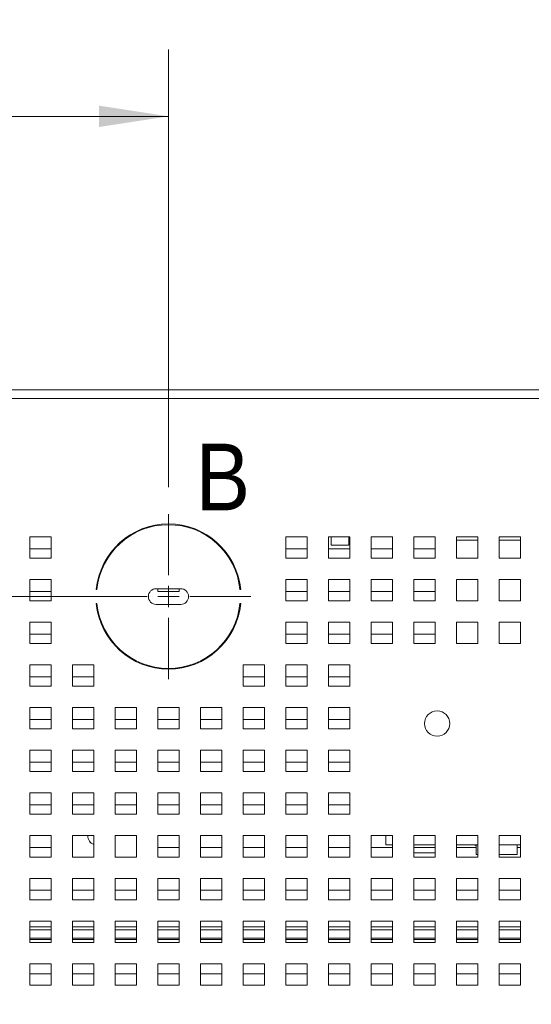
# Paper-space layout '2' of a CAD drawing. Header units: inches. Extents: x 1 to 109, y 1 to 85.
# Tile 10 of 66: x 45.64 to 50.43, y 22.92 to 32.15. Entities that reach past the tile are written whole.
import ezdxf

# ---------------------------------------------------------------- set-up
doc = ezdxf.new("R2010")
doc.units = ezdxf.units.IN
doc.header["$MEASUREMENT"] = 0
doc.linetypes.add('HIDDEN', pattern=[0.075, 0.05, -0.025])
doc.styles.add('SLDTEXTSTYLE0', font='GOTHIC.TTF', dxfattribs={"width": 0.913})
doc.dimstyles.new('SLDDIMSTYLE0', dxfattribs={"dimtxt": 0.625, "dimasz": 0.65, "dimexe": 0, "dimexo": 0.0625, "dimgap": 0.15625, "dimtad": 0, "dimtih": 1, "dimtoh": 1, "dimrnd": 1e-09, "dimzin": 12, "dimdsep": 46, "dimtxsty": 'SLDTEXTSTYLE0', "dimsah": 1, "dimcen": 0.09, "dimadec": 0, "dimazin": 3, "dimtfac": 1, "dimtofl": 0, "dimtmove": 0, "dimatfit": 3, "dimfxl": 1, "dimfrac": 2, "dimtolj": 1, "dimtzin": 12, "dimarcsym": 0})
doc.dimstyles.new('SLDDIMSTYLE5', dxfattribs={"dimtxt": 0.625, "dimasz": 0.65, "dimexe": 0, "dimexo": 0.0625, "dimgap": 0.15625, "dimtad": 0, "dimtih": 1, "dimtoh": 1, "dimrnd": 1e-09, "dimzin": 12, "dimdsep": 46, "dimtxsty": 'SLDTEXTSTYLE0', "dimsah": 1, "dimcen": 0, "dimadec": 0, "dimazin": 3, "dimtfac": 1, "dimtofl": 0, "dimtmove": 0, "dimatfit": 3, "dimfxl": 1, "dimfrac": 2, "dimtolj": 1, "dimtzin": 12, "dimarcsym": 0})

# ---------------------------------------------------------------- blocks, each defined once
blk = doc.blocks.new('_D_31')
at = {"color": 7, "linetype": 'Continuous', "lineweight": 0, "ltscale": 5}
for p, q in [((45.9906, 40.7212), (44.7406, 40.7212)), ((46.6676, 39.8974), (45.9906, 40.7212)), ((56.4548, 27.9879), (46.6676, 39.8974))]:
    blk.add_line(p, q, dxfattribs=at)
blk.add_solid([(46.6676, 39.8974), (47.003, 39.3317), (47.1576, 39.4587)], dxfattribs=at)
at = {"color": 7, "linetype": 'Continuous', "lineweight": 0, "ltscale": 5, "char_height": 0.625, "attachment_point": 1, "style": 'SLDTEXTSTYLE0'}
for s, insert in [('R', (41.9217, 41.0639)), ('15.42', (42.3774, 41.0639))]:
    blk.add_mtext(s, dxfattribs=dict(at, insert=insert))
blk = doc.blocks.new('_D_34')
at = {"color": 7, "linetype": 'Continuous', "lineweight": 0, "ltscale": 5}
for p, q in [((46.782, 26.7439), (33.2855, 26.7439)), ((33.9105, 26.7439), (33.9105, 22.1941)), ((33.9105, 15.7302), (33.9105, 21.2827)), ((38.9948, 15.7302), (33.2855, 15.7302))]:
    blk.add_line(p, q, dxfattribs=at)
for points in [[(33.9105, 26.7439), (33.8105, 26.0939), (34.0105, 26.0939)], [(33.9105, 15.7302), (34.0105, 16.3802), (33.8105, 16.3802)]]:
    blk.add_solid(points, dxfattribs=at)
at = {"color": 7, "linetype": 'Continuous', "lineweight": 0, "ltscale": 5, "insert": (32.8851, 22.081), "char_height": 0.625, "attachment_point": 1, "style": 'SLDTEXTSTYLE0'}
blk.add_mtext('11.01', dxfattribs=at)
blk = doc.blocks.new('_D_35')
at = {"color": 7, "linetype": 'Continuous', "lineweight": 0, "ltscale": 5}
for p, q in [((40.1498, 28.8481), (40.1498, 31.8672)), ((47.032, 27.7669), (47.032, 31.8672)), ((40.1498, 31.2422), (42.7374, 31.2422)), ((47.032, 31.2422), (44.9574, 31.2422))]:
    blk.add_line(p, q, dxfattribs=at)
for points in [[(40.1498, 31.2422), (40.7998, 31.1422), (40.7998, 31.3422)], [(47.032, 31.2422), (46.382, 31.3422), (46.382, 31.1422)]]:
    blk.add_solid(points, dxfattribs=at)
at = {"color": 7, "linetype": 'Continuous', "lineweight": 0, "ltscale": 5, "insert": (43.0499, 31.5848), "char_height": 0.625, "attachment_point": 1, "style": 'SLDTEXTSTYLE0'}
blk.add_mtext('6.88', dxfattribs=at)
blk = doc.blocks.new('SW_CENTERMARKSYMBOL_13')
at = {"color": 0, "linetype": 'Continuous', "lineweight": 0, "ltscale": 5}
for p, q in [((0, 0.2), (0, 0.773)), ((0, 0), (0, 0.1)), ((-0.2, 0), (-0.773, 0)), ((0, 0), (-0.1, 0)), ((0, 0), (0, -0.1)), ((0, 0), (0.1, 0)), ((0.2, 0), (0.773, 0)), ((0, -0.2), (0, -0.773))]:
    blk.add_line(p, q, dxfattribs=at)

psp = doc.layouts.new('2')

# ---------------------------------------------------------------- linework, layer by layer
at = {"color": 7, "linetype": 'Continuous', "lineweight": 15, "ltscale": 5}
for p, q in [((40.2898, 28.6789), (57.3748, 28.6789)), ((57.3748, 28.5991), (40.2898, 28.5991)), ((45.9325, 27.3039), (45.7325, 27.3039)), ((45.7325, 27.3039), (45.7325, 27.1039)), ((45.9318, 27.1919), (45.9318, 27.3039)), ((45.9325, 27.1039), (45.9325, 27.3039)), ((46.7318, 27.3462), (46.7318, 27.3541)), ((47.3318, 27.3542), (47.3318, 27.3464)), ((48.3325, 27.3039), (48.1325, 27.3039)), ((48.1325, 27.3039), (48.1325, 27.1039)), ((48.3318, 27.1919), (48.3318, 27.3039)), ((48.3325, 27.1039), (48.3325, 27.3039)), ((48.7325, 27.3039), (48.5325, 27.3039)), ((48.5325, 27.3039), (48.5325, 27.1039)), ((48.5583, 27.3039), (48.5583, 27.2241)), ((48.7213, 27.2241), (48.7213, 27.3039)), ((48.7318, 27.1919), (48.7318, 27.3039)), ((48.7325, 27.1039), (48.7325, 27.3039)), ((49.1325, 27.3039), (48.9325, 27.3039)), ((48.9325, 27.3039), (48.9325, 27.1039)), ((49.1318, 27.1919), (49.1318, 27.3039)), ((49.1325, 27.1039), (49.1325, 27.3039)), ((49.5325, 27.3039), (49.3325, 27.3039)), ((49.3325, 27.3039), (49.3325, 27.1039)), ((49.5318, 27.1919), (49.5318, 27.3039)), ((49.5325, 27.1039), (49.5325, 27.3039)), ((49.9325, 27.3039), (49.7325, 27.3039)), ((49.7325, 27.3039), (49.7325, 27.1039)), ((49.9318, 27.2716), (49.9318, 27.3039)), ((49.9325, 27.1039), (49.9325, 27.3039)), ((50.3325, 27.3039), (50.1325, 27.3039)), ((50.1325, 27.3039), (50.1325, 27.1039)), ((50.3318, 27.2716), (50.3318, 27.3039)), ((50.3325, 27.1039), (50.3325, 27.3039)), ((48.7213, 27.2241), (48.5583, 27.2241)), ((49.7325, 27.2716), (49.9325, 27.2716)), ((50.1325, 27.2716), (50.3325, 27.2716)), ((45.7325, 27.1919), (45.9318, 27.1919)), ((46.5318, 27.2046), (46.5318, 27.1942)), ((47.5318, 27.1946), (47.5318, 27.205)), ((48.1325, 27.1919), (48.3318, 27.1919)), ((48.5325, 27.1919), (48.7318, 27.1919)), ((48.9325, 27.1919), (49.1318, 27.1919)), ((49.3325, 27.1919), (49.5318, 27.1919)), ((45.7325, 27.1039), (45.9325, 27.1039)), ((48.1325, 27.1039), (48.3325, 27.1039)), ((48.5325, 27.1039), (48.7325, 27.1039)), ((48.9325, 27.1039), (49.1325, 27.1039)), ((49.3325, 27.1039), (49.5325, 27.1039)), ((49.7325, 27.1039), (49.9325, 27.1039)), ((50.1325, 27.1039), (50.3325, 27.1039)), ((45.9325, 26.9039), (45.7325, 26.9039)), ((45.7325, 26.9039), (45.7325, 26.7039)), ((45.9318, 26.7919), (45.9318, 26.9039)), ((45.9325, 26.7039), (45.9325, 26.9039)), ((48.3325, 26.9039), (48.1325, 26.9039)), ((48.1325, 26.9039), (48.1325, 26.7039)), ((48.3318, 26.7919), (48.3318, 26.9039)), ((48.3325, 26.7039), (48.3325, 26.9039)), ((48.7325, 26.9039), (48.5325, 26.9039)), ((48.5325, 26.9039), (48.5325, 26.7039)), ((48.7318, 26.7919), (48.7318, 26.9039)), ((48.7325, 26.7039), (48.7325, 26.9039)), ((49.1325, 26.9039), (48.9325, 26.9039)), ((48.9325, 26.9039), (48.9325, 26.7039)), ((49.1318, 26.7919), (49.1318, 26.9039)), ((49.1325, 26.7039), (49.1325, 26.9039)), ((49.5325, 26.9039), (49.3325, 26.9039)), ((49.3325, 26.9039), (49.3325, 26.7039)), ((49.5318, 26.7919), (49.5318, 26.9039)), ((49.5325, 26.7039), (49.5325, 26.9039)), ((49.9325, 26.9039), (49.7325, 26.9039)), ((49.7325, 26.9039), (49.7325, 26.7039)), ((49.9325, 26.7039), (49.9325, 26.9039)), ((50.3325, 26.9039), (50.1325, 26.9039)), ((50.1325, 26.9039), (50.1325, 26.7039)), ((50.3325, 26.7039), (50.3325, 26.9039)), ((45.7325, 26.7919), (45.9318, 26.7919)), ((46.3622, 26.8089), (46.3551, 26.8089)), ((46.917, 26.8174), (47.147, 26.8174)), ((46.9318, 26.8174), (46.9318, 26.7919)), ((46.9318, 26.7919), (47.1318, 26.7919)), ((47.1318, 26.7919), (47.1318, 26.8174)), ((47.7089, 26.8089), (47.7019, 26.8089)), ((48.1325, 26.7919), (48.3318, 26.7919)), ((48.5325, 26.7919), (48.7318, 26.7919)), ((48.9325, 26.7919), (49.1318, 26.7919)), ((49.3325, 26.7919), (49.5318, 26.7919)), ((45.7325, 26.7039), (45.9325, 26.7039)), ((46.3551, 26.6789), (46.3622, 26.6789)), ((47.147, 26.6704), (46.917, 26.6704)), ((47.7019, 26.6789), (47.7089, 26.6789)), ((48.1325, 26.7039), (48.3325, 26.7039)), ((48.5325, 26.7039), (48.7325, 26.7039)), ((48.9325, 26.7039), (49.1325, 26.7039)), ((49.3325, 26.7039), (49.5325, 26.7039)), ((49.7325, 26.7039), (49.9325, 26.7039)), ((50.1325, 26.7039), (50.3325, 26.7039)), ((45.9325, 26.5039), (45.7325, 26.5039)), ((45.7325, 26.5039), (45.7325, 26.3039)), ((45.9318, 26.3919), (45.9318, 26.5039)), ((45.9325, 26.3039), (45.9325, 26.5039)), ((48.3325, 26.5039), (48.1325, 26.5039)), ((48.1325, 26.5039), (48.1325, 26.3039)), ((48.3318, 26.3919), (48.3318, 26.5039)), ((48.3325, 26.3039), (48.3325, 26.5039)), ((48.7325, 26.5039), (48.5325, 26.5039)), ((48.5325, 26.5039), (48.5325, 26.3039)), ((48.7318, 26.3919), (48.7318, 26.5039)), ((48.7325, 26.3039), (48.7325, 26.5039)), ((49.1325, 26.5039), (48.9325, 26.5039)), ((48.9325, 26.5039), (48.9325, 26.3039)), ((49.1318, 26.3919), (49.1318, 26.5039)), ((49.1325, 26.3039), (49.1325, 26.5039)), ((49.5325, 26.5039), (49.3325, 26.5039)), ((49.3325, 26.5039), (49.3325, 26.3039)), ((49.5318, 26.3919), (49.5318, 26.5039)), ((49.5325, 26.3039), (49.5325, 26.5039)), ((49.9325, 26.5039), (49.7325, 26.5039)), ((49.7325, 26.5039), (49.7325, 26.3039)), ((49.9325, 26.3039), (49.9325, 26.5039)), ((50.3325, 26.5039), (50.1325, 26.5039)), ((50.1325, 26.5039), (50.1325, 26.3039)), ((50.3325, 26.3039), (50.3325, 26.5039)), ((45.7325, 26.3919), (45.9318, 26.3919)), ((48.1325, 26.3919), (48.3318, 26.3919)), ((48.5325, 26.3919), (48.7318, 26.3919)), ((48.9325, 26.3919), (49.1318, 26.3919)), ((49.3325, 26.3919), (49.5318, 26.3919)), ((45.7325, 26.3039), (45.9325, 26.3039)), ((48.1325, 26.3039), (48.3325, 26.3039)), ((48.5325, 26.3039), (48.7325, 26.3039)), ((48.9325, 26.3039), (49.1325, 26.3039)), ((49.3325, 26.3039), (49.5325, 26.3039)), ((49.7325, 26.3039), (49.9325, 26.3039)), ((50.1325, 26.3039), (50.3325, 26.3039)), ((45.9325, 26.1039), (45.7325, 26.1039)), ((45.7325, 26.1039), (45.7325, 25.9039)), ((45.9318, 25.9919), (45.9318, 26.1039)), ((45.9325, 25.9039), (45.9325, 26.1039)), ((46.3325, 26.1039), (46.1325, 26.1039)), ((46.1325, 26.1039), (46.1325, 25.9039)), ((46.3318, 25.9919), (46.3318, 26.1039)), ((46.3325, 25.9039), (46.3325, 26.1039)), ((46.647, 26.1919), (46.6349, 26.1919)), ((46.7318, 26.1338), (46.7318, 26.1416)), ((47.3318, 26.1414), (47.3318, 26.1336)), ((47.4291, 26.1919), (47.417, 26.1919)), ((47.9325, 26.1039), (47.7325, 26.1039)), ((47.7325, 26.1039), (47.7325, 25.9039)), ((47.9318, 25.9919), (47.9318, 26.1039)), ((47.9325, 25.9039), (47.9325, 26.1039)), ((48.3325, 26.1039), (48.1325, 26.1039)), ((48.1325, 26.1039), (48.1325, 25.9039)), ((48.3318, 25.9919), (48.3318, 26.1039)), ((48.3325, 25.9039), (48.3325, 26.1039)), ((48.7325, 26.1039), (48.5325, 26.1039)), ((48.5325, 26.1039), (48.5325, 25.9039)), ((48.7318, 25.9919), (48.7318, 26.1039)), ((48.7325, 25.9039), (48.7325, 26.1039)), ((46.9318, 26.0784), (46.9318, 26.0713)), ((47.1318, 26.0713), (47.1318, 26.0783)), ((45.7325, 25.9919), (45.9318, 25.9919)), ((46.1325, 25.9919), (46.3318, 25.9919)), ((47.7325, 25.9919), (47.9318, 25.9919)), ((48.1325, 25.9919), (48.3318, 25.9919)), ((48.5325, 25.9919), (48.7318, 25.9919)), ((45.7325, 25.9039), (45.9325, 25.9039)), ((46.1325, 25.9039), (46.3325, 25.9039)), ((47.7325, 25.9039), (47.9325, 25.9039)), ((48.1325, 25.9039), (48.3325, 25.9039)), ((48.5325, 25.9039), (48.7325, 25.9039)), ((45.9325, 25.7039), (45.7325, 25.7039)), ((45.7325, 25.7039), (45.7325, 25.5039)), ((45.9318, 25.5919), (45.9318, 25.7039)), ((45.9325, 25.5039), (45.9325, 25.7039)), ((46.3325, 25.7039), (46.1325, 25.7039)), ((46.1325, 25.7039), (46.1325, 25.5039)), ((46.3318, 25.5919), (46.3318, 25.7039)), ((46.3325, 25.5039), (46.3325, 25.7039)), ((46.7325, 25.7039), (46.5325, 25.7039)), ((46.5325, 25.7039), (46.5325, 25.5039)), ((46.7318, 25.5919), (46.7318, 25.7039)), ((46.7325, 25.5039), (46.7325, 25.7039)), ((47.1325, 25.7039), (46.9325, 25.7039)), ((46.9325, 25.7039), (46.9325, 25.5039)), ((47.1318, 25.5919), (47.1318, 25.7039)), ((47.1325, 25.5039), (47.1325, 25.7039)), ((47.5325, 25.7039), (47.3325, 25.7039)), ((47.3325, 25.7039), (47.3325, 25.5039)), ((47.5318, 25.5919), (47.5318, 25.7039)), ((47.5325, 25.5039), (47.5325, 25.7039)), ((47.9325, 25.7039), (47.7325, 25.7039)), ((47.7325, 25.7039), (47.7325, 25.5039)), ((47.9318, 25.5919), (47.9318, 25.7039)), ((47.9325, 25.5039), (47.9325, 25.7039)), ((48.3325, 25.7039), (48.1325, 25.7039)), ((48.1325, 25.7039), (48.1325, 25.5039)), ((48.3318, 25.5919), (48.3318, 25.7039)), ((48.3325, 25.5039), (48.3325, 25.7039)), ((48.7325, 25.7039), (48.5325, 25.7039)), ((48.5325, 25.7039), (48.5325, 25.5039)), ((48.7318, 25.5919), (48.7318, 25.7039)), ((48.7325, 25.5039), (48.7325, 25.7039)), ((45.7325, 25.5919), (45.9318, 25.5919)), ((46.1325, 25.5919), (46.3318, 25.5919)), ((46.5325, 25.5919), (46.7318, 25.5919)), ((46.9325, 25.5919), (47.1318, 25.5919)), ((47.3325, 25.5919), (47.5318, 25.5919)), ((47.7325, 25.5919), (47.9318, 25.5919)), ((48.1325, 25.5919), (48.3318, 25.5919)), ((48.5325, 25.5919), (48.7318, 25.5919)), ((45.7325, 25.5039), (45.9325, 25.5039)), ((46.1325, 25.5039), (46.3325, 25.5039)), ((46.5325, 25.5039), (46.7325, 25.5039)), ((46.9325, 25.5039), (47.1325, 25.5039)), ((47.3325, 25.5039), (47.5325, 25.5039)), ((47.7325, 25.5039), (47.9325, 25.5039)), ((48.1325, 25.5039), (48.3325, 25.5039)), ((48.5325, 25.5039), (48.7325, 25.5039)), ((45.9325, 25.3039), (45.7325, 25.3039)), ((45.7325, 25.3039), (45.7325, 25.1039)), ((45.9318, 25.1919), (45.9318, 25.3039)), ((45.9325, 25.1039), (45.9325, 25.3039)), ((46.3325, 25.3039), (46.1325, 25.3039)), ((46.1325, 25.3039), (46.1325, 25.1039)), ((46.3318, 25.1919), (46.3318, 25.3039)), ((46.3325, 25.1039), (46.3325, 25.3039)), ((46.7325, 25.3039), (46.5325, 25.3039)), ((46.5325, 25.3039), (46.5325, 25.1039)), ((46.7318, 25.1919), (46.7318, 25.3039)), ((46.7325, 25.1039), (46.7325, 25.3039)), ((47.1325, 25.3039), (46.9325, 25.3039)), ((46.9325, 25.3039), (46.9325, 25.1039)), ((47.1318, 25.1919), (47.1318, 25.3039)), ((47.1325, 25.1039), (47.1325, 25.3039)), ((47.5325, 25.3039), (47.3325, 25.3039)), ((47.3325, 25.3039), (47.3325, 25.1039)), ((47.5318, 25.1919), (47.5318, 25.3039)), ((47.5325, 25.1039), (47.5325, 25.3039)), ((47.9325, 25.3039), (47.7325, 25.3039)), ((47.7325, 25.3039), (47.7325, 25.1039)), ((47.9318, 25.1919), (47.9318, 25.3039)), ((47.9325, 25.1039), (47.9325, 25.3039)), ((48.3325, 25.3039), (48.1325, 25.3039)), ((48.1325, 25.3039), (48.1325, 25.1039)), ((48.3318, 25.1919), (48.3318, 25.3039)), ((48.3325, 25.1039), (48.3325, 25.3039)), ((48.7325, 25.3039), (48.5325, 25.3039)), ((48.5325, 25.3039), (48.5325, 25.1039)), ((48.7318, 25.1919), (48.7318, 25.3039)), ((48.7325, 25.1039), (48.7325, 25.3039)), ((45.7325, 25.1919), (45.9318, 25.1919)), ((46.1325, 25.1919), (46.3318, 25.1919)), ((46.5325, 25.1919), (46.7318, 25.1919)), ((46.9325, 25.1919), (47.1318, 25.1919)), ((47.3325, 25.1919), (47.5318, 25.1919)), ((47.7325, 25.1919), (47.9318, 25.1919)), ((48.1325, 25.1919), (48.3318, 25.1919)), ((48.5325, 25.1919), (48.7318, 25.1919)), ((45.7325, 25.1039), (45.9325, 25.1039)), ((46.1325, 25.1039), (46.3325, 25.1039)), ((46.5325, 25.1039), (46.7325, 25.1039)), ((46.9325, 25.1039), (47.1325, 25.1039)), ((47.3325, 25.1039), (47.5325, 25.1039)), ((47.7325, 25.1039), (47.9325, 25.1039)), ((48.1325, 25.1039), (48.3325, 25.1039)), ((48.5325, 25.1039), (48.7325, 25.1039)), ((45.9325, 24.9039), (45.7325, 24.9039)), ((45.7325, 24.9039), (45.7325, 24.7039)), ((45.9318, 24.7919), (45.9318, 24.9039)), ((45.9325, 24.7039), (45.9325, 24.9039)), ((46.3325, 24.9039), (46.1325, 24.9039)), ((46.1325, 24.9039), (46.1325, 24.7039)), ((46.3318, 24.7919), (46.3318, 24.9039)), ((46.3325, 24.7039), (46.3325, 24.9039)), ((46.7325, 24.9039), (46.5325, 24.9039)), ((46.5325, 24.9039), (46.5325, 24.7039)), ((46.7318, 24.7919), (46.7318, 24.9039)), ((46.7325, 24.7039), (46.7325, 24.9039)), ((47.1325, 24.9039), (46.9325, 24.9039)), ((46.9325, 24.9039), (46.9325, 24.7039)), ((47.1318, 24.7919), (47.1318, 24.9039)), ((47.1325, 24.7039), (47.1325, 24.9039)), ((47.5325, 24.9039), (47.3325, 24.9039)), ((47.3325, 24.9039), (47.3325, 24.7039)), ((47.5318, 24.7919), (47.5318, 24.9039)), ((47.5325, 24.7039), (47.5325, 24.9039)), ((47.9325, 24.9039), (47.7325, 24.9039)), ((47.7325, 24.9039), (47.7325, 24.7039)), ((47.9318, 24.7919), (47.9318, 24.9039)), ((47.9325, 24.7039), (47.9325, 24.9039)), ((48.3325, 24.9039), (48.1325, 24.9039)), ((48.1325, 24.9039), (48.1325, 24.7039)), ((48.3318, 24.7919), (48.3318, 24.9039)), ((48.3325, 24.7039), (48.3325, 24.9039)), ((48.7325, 24.9039), (48.5325, 24.9039)), ((48.5325, 24.9039), (48.5325, 24.7039)), ((48.7318, 24.7919), (48.7318, 24.9039)), ((48.7325, 24.7039), (48.7325, 24.9039)), ((45.7325, 24.7919), (45.9318, 24.7919)), ((46.1325, 24.7919), (46.3318, 24.7919)), ((46.5325, 24.7919), (46.7318, 24.7919)), ((46.9325, 24.7919), (47.1318, 24.7919)), ((47.3325, 24.7919), (47.5318, 24.7919)), ((47.7325, 24.7919), (47.9318, 24.7919)), ((48.1325, 24.7919), (48.3318, 24.7919)), ((48.5325, 24.7919), (48.7318, 24.7919)), ((45.7325, 24.7039), (45.9325, 24.7039)), ((46.1325, 24.7039), (46.3325, 24.7039)), ((46.5325, 24.7039), (46.7325, 24.7039)), ((46.9325, 24.7039), (47.1325, 24.7039)), ((47.3325, 24.7039), (47.5325, 24.7039)), ((47.7325, 24.7039), (47.9325, 24.7039)), ((48.1325, 24.7039), (48.3325, 24.7039)), ((48.5325, 24.7039), (48.7325, 24.7039)), ((45.9325, 24.5039), (45.7325, 24.5039)), ((45.7325, 24.5039), (45.7325, 24.3039)), ((45.9318, 24.3919), (45.9318, 24.5039)), ((45.9325, 24.3039), (45.9325, 24.5039)), ((46.3325, 24.5039), (46.1325, 24.5039)), ((46.1325, 24.5039), (46.1325, 24.3039)), ((46.3325, 24.3039), (46.3325, 24.5039)), ((46.7325, 24.5039), (46.5325, 24.5039)), ((46.5325, 24.5039), (46.5325, 24.3039)), ((46.7325, 24.3039), (46.7325, 24.5039)), ((47.1325, 24.5039), (46.9325, 24.5039)), ((46.9325, 24.5039), (46.9325, 24.3039)), ((47.1318, 24.3919), (47.1318, 24.5039)), ((47.1325, 24.3039), (47.1325, 24.5039)), ((47.5325, 24.5039), (47.3325, 24.5039)), ((47.3325, 24.5039), (47.3325, 24.3039)), ((47.5318, 24.3919), (47.5318, 24.5039)), ((47.5325, 24.3039), (47.5325, 24.5039)), ((47.9325, 24.5039), (47.7325, 24.5039)), ((47.7325, 24.5039), (47.7325, 24.3039)), ((47.9318, 24.3919), (47.9318, 24.5039)), ((47.9325, 24.3039), (47.9325, 24.5039)), ((48.3325, 24.5039), (48.1325, 24.5039)), ((48.1325, 24.5039), (48.1325, 24.3039)), ((48.3318, 24.3919), (48.3318, 24.5039)), ((48.3325, 24.3039), (48.3325, 24.5039)), ((48.7325, 24.5039), (48.5325, 24.5039)), ((48.5325, 24.5039), (48.5325, 24.3039)), ((48.7318, 24.3919), (48.7318, 24.5039)), ((48.7325, 24.3039), (48.7325, 24.5039)), ((49.1325, 24.5039), (48.9325, 24.5039)), ((48.9325, 24.5039), (48.9325, 24.3039)), ((49.07, 24.4169), (49.07, 24.5039)), ((49.1325, 24.3039), (49.1325, 24.5039)), ((49.5325, 24.5039), (49.3325, 24.5039)), ((49.3325, 24.5039), (49.3325, 24.3039)), ((49.5325, 24.3039), (49.5325, 24.5039)), ((49.9325, 24.5039), (49.7325, 24.5039)), ((49.7325, 24.5039), (49.7325, 24.3039)), ((49.9325, 24.3039), (49.9325, 24.5039)), ((50.3325, 24.5039), (50.1325, 24.5039)), ((50.1325, 24.5039), (50.1325, 24.3039)), ((50.3325, 24.3039), (50.3325, 24.5039)), ((45.7325, 24.3919), (45.9318, 24.3919)), ((46.9325, 24.3919), (47.1318, 24.3919)), ((47.3325, 24.3919), (47.5318, 24.3919)), ((47.7325, 24.3919), (47.9318, 24.3919)), ((48.1325, 24.3919), (48.3318, 24.3919)), ((48.5325, 24.3919), (48.7318, 24.3919)), ((48.9325, 24.3919), (49.1318, 24.3919)), ((49.1325, 24.4169), (49.07, 24.4169)), ((49.1318, 24.3919), (49.1318, 24.4169)), ((49.5325, 24.4169), (49.3325, 24.4169)), ((49.9325, 24.4169), (49.7325, 24.4169)), ((49.7325, 24.3919), (49.915, 24.3919)), ((49.915, 24.4169), (49.915, 24.3269)), ((50.3325, 24.4169), (50.1325, 24.4169)), ((50.3007, 24.3269), (50.3007, 24.4169)), ((50.3007, 24.3919), (50.3318, 24.3919)), ((50.3318, 24.3919), (50.3318, 24.4169)), ((45.7325, 24.3039), (45.9325, 24.3039)), ((46.1325, 24.3039), (46.3325, 24.3039)), ((46.5325, 24.3039), (46.7325, 24.3039)), ((46.9325, 24.3039), (47.1325, 24.3039)), ((47.3325, 24.3039), (47.5325, 24.3039)), ((47.7325, 24.3039), (47.9325, 24.3039)), ((48.1325, 24.3039), (48.3325, 24.3039)), ((48.5325, 24.3039), (48.7325, 24.3039)), ((48.9325, 24.3039), (49.1325, 24.3039)), ((49.3325, 24.342), (49.5325, 24.342)), ((49.3325, 24.3039), (49.5325, 24.3039)), ((49.7325, 24.3039), (49.9325, 24.3039)), ((49.9325, 24.3269), (49.915, 24.3269)), ((50.3007, 24.3269), (50.1325, 24.3269)), ((50.1325, 24.3039), (50.3325, 24.3039)), ((45.9325, 24.1039), (45.7325, 24.1039)), ((45.7325, 24.1039), (45.7325, 23.9039)), ((45.9318, 23.9919), (45.9318, 24.1039)), ((45.9325, 23.9039), (45.9325, 24.1039)), ((46.3325, 24.1039), (46.1325, 24.1039)), ((46.1325, 24.1039), (46.1325, 23.9039)), ((46.3318, 23.9919), (46.3318, 24.1039)), ((46.3325, 23.9039), (46.3325, 24.1039)), ((46.7325, 24.1039), (46.5325, 24.1039)), ((46.5325, 24.1039), (46.5325, 23.9039)), ((46.7318, 23.9919), (46.7318, 24.1039)), ((46.7325, 23.9039), (46.7325, 24.1039)), ((47.1325, 24.1039), (46.9325, 24.1039)), ((46.9325, 24.1039), (46.9325, 23.9039)), ((47.1318, 23.9919), (47.1318, 24.1039)), ((47.1325, 23.9039), (47.1325, 24.1039)), ((47.5325, 24.1039), (47.3325, 24.1039)), ((47.3325, 24.1039), (47.3325, 23.9039)), ((47.5318, 23.9919), (47.5318, 24.1039)), ((47.5325, 23.9039), (47.5325, 24.1039)), ((47.9325, 24.1039), (47.7325, 24.1039)), ((47.7325, 24.1039), (47.7325, 23.9039)), ((47.9318, 23.9919), (47.9318, 24.1039)), ((47.9325, 23.9039), (47.9325, 24.1039)), ((48.3325, 24.1039), (48.1325, 24.1039)), ((48.1325, 24.1039), (48.1325, 23.9039)), ((48.3318, 23.9919), (48.3318, 24.1039)), ((48.3325, 23.9039), (48.3325, 24.1039)), ((48.7325, 24.1039), (48.5325, 24.1039)), ((48.5325, 24.1039), (48.5325, 23.9039)), ((48.7318, 23.9919), (48.7318, 24.1039)), ((48.7325, 23.9039), (48.7325, 24.1039)), ((49.1325, 24.1039), (48.9325, 24.1039)), ((48.9325, 24.1039), (48.9325, 23.9039)), ((49.1318, 23.9919), (49.1318, 24.1039)), ((49.1325, 23.9039), (49.1325, 24.1039)), ((49.5325, 24.1039), (49.3325, 24.1039)), ((49.3325, 24.1039), (49.3325, 23.9039)), ((49.5318, 23.9919), (49.5318, 24.1039)), ((49.5325, 23.9039), (49.5325, 24.1039)), ((49.9325, 24.1039), (49.7325, 24.1039)), ((49.7325, 24.1039), (49.7325, 23.9039)), ((49.9318, 23.9919), (49.9318, 24.1039)), ((49.9325, 23.9039), (49.9325, 24.1039)), ((50.3325, 24.1039), (50.1325, 24.1039)), ((50.1325, 24.1039), (50.1325, 23.9039)), ((50.3318, 23.9919), (50.3318, 24.1039)), ((50.3325, 23.9039), (50.3325, 24.1039)), ((45.7325, 23.9919), (45.9318, 23.9919)), ((46.1325, 23.9919), (46.3318, 23.9919)), ((46.5325, 23.9919), (46.7318, 23.9919)), ((46.9325, 23.9919), (47.1318, 23.9919)), ((47.3325, 23.9919), (47.5318, 23.9919)), ((47.7325, 23.9919), (47.9318, 23.9919)), ((48.1325, 23.9919), (48.3318, 23.9919)), ((48.5325, 23.9919), (48.7318, 23.9919)), ((48.9325, 23.9919), (49.1318, 23.9919)), ((49.3325, 23.9919), (49.5318, 23.9919)), ((49.7325, 23.9919), (49.9318, 23.9919)), ((50.1325, 23.9919), (50.3318, 23.9919)), ((45.7325, 23.9039), (45.9325, 23.9039)), ((46.1325, 23.9039), (46.3325, 23.9039)), ((46.5325, 23.9039), (46.7325, 23.9039)), ((46.9325, 23.9039), (47.1325, 23.9039)), ((47.3325, 23.9039), (47.5325, 23.9039)), ((47.7325, 23.9039), (47.9325, 23.9039)), ((48.1325, 23.9039), (48.3325, 23.9039)), ((48.5325, 23.9039), (48.7325, 23.9039)), ((48.9325, 23.9039), (49.1325, 23.9039)), ((49.3325, 23.9039), (49.5325, 23.9039)), ((49.7325, 23.9039), (49.9325, 23.9039)), ((50.1325, 23.9039), (50.3325, 23.9039)), ((45.9325, 23.7039), (45.7325, 23.7039)), ((45.7325, 23.7039), (45.7325, 23.5039)), ((45.9325, 23.5039), (45.9325, 23.7039)), ((46.3325, 23.7039), (46.1325, 23.7039)), ((46.1325, 23.7039), (46.1325, 23.5039)), ((46.3325, 23.5039), (46.3325, 23.7039)), ((46.7325, 23.7039), (46.5325, 23.7039)), ((46.5325, 23.7039), (46.5325, 23.5039)), ((46.7325, 23.5039), (46.7325, 23.7039)), ((47.1325, 23.7039), (46.9325, 23.7039)), ((46.9325, 23.7039), (46.9325, 23.5039)), ((47.1325, 23.5039), (47.1325, 23.7039)), ((47.5325, 23.7039), (47.3325, 23.7039)), ((47.3325, 23.7039), (47.3325, 23.5039)), ((47.5325, 23.5039), (47.5325, 23.7039)), ((47.9325, 23.7039), (47.7325, 23.7039)), ((47.7325, 23.7039), (47.7325, 23.5039)), ((47.9325, 23.5039), (47.9325, 23.7039)), ((48.3325, 23.7039), (48.1325, 23.7039)), ((48.1325, 23.7039), (48.1325, 23.5039)), ((48.3325, 23.5039), (48.3325, 23.7039)), ((48.7325, 23.7039), (48.5325, 23.7039)), ((48.5325, 23.7039), (48.5325, 23.5039)), ((48.7325, 23.5039), (48.7325, 23.7039)), ((49.1325, 23.7039), (48.9325, 23.7039)), ((48.9325, 23.7039), (48.9325, 23.5039)), ((49.1325, 23.5039), (49.1325, 23.7039)), ((49.5325, 23.7039), (49.3325, 23.7039)), ((49.3325, 23.7039), (49.3325, 23.5039)), ((49.5325, 23.5039), (49.5325, 23.7039)), ((49.9325, 23.7039), (49.7325, 23.7039)), ((49.7325, 23.7039), (49.7325, 23.5039)), ((49.9325, 23.5039), (49.9325, 23.7039)), ((50.3325, 23.7039), (50.1325, 23.7039)), ((50.1325, 23.7039), (50.1325, 23.5039)), ((50.3325, 23.5039), (50.3325, 23.7039)), ((45.7325, 23.5321), (45.9325, 23.5321)), ((46.1325, 23.5321), (46.3325, 23.5321)), ((46.5325, 23.5321), (46.7325, 23.5321)), ((46.9325, 23.5321), (47.1325, 23.5321)), ((47.3325, 23.5321), (47.5325, 23.5321)), ((47.7325, 23.5321), (47.9325, 23.5321)), ((48.1325, 23.5321), (48.3325, 23.5321)), ((48.5325, 23.5321), (48.7325, 23.5321)), ((48.9325, 23.5321), (49.1325, 23.5321)), ((49.3325, 23.5321), (49.5325, 23.5321)), ((49.7325, 23.5321), (49.9325, 23.5321)), ((50.1325, 23.5321), (50.3325, 23.5321)), ((45.7325, 23.5039), (45.9325, 23.5039)), ((46.1325, 23.5039), (46.3325, 23.5039)), ((46.5325, 23.5039), (46.7325, 23.5039)), ((46.9325, 23.5039), (47.1325, 23.5039)), ((47.3325, 23.5039), (47.5325, 23.5039)), ((47.7325, 23.5039), (47.9325, 23.5039)), ((48.1325, 23.5039), (48.3325, 23.5039)), ((48.5325, 23.5039), (48.7325, 23.5039)), ((48.9325, 23.5039), (49.1325, 23.5039)), ((49.3325, 23.5039), (49.5325, 23.5039)), ((49.7325, 23.5039), (49.9325, 23.5039)), ((50.1325, 23.5039), (50.3325, 23.5039)), ((45.9325, 23.3039), (45.7325, 23.3039)), ((45.7325, 23.3039), (45.7325, 23.1039)), ((45.9318, 23.2081), (45.9318, 23.3039)), ((45.9325, 23.1039), (45.9325, 23.3039)), ((46.3325, 23.3039), (46.1325, 23.3039)), ((46.1325, 23.3039), (46.1325, 23.1039)), ((46.3318, 23.2081), (46.3318, 23.3039)), ((46.3325, 23.1039), (46.3325, 23.3039)), ((46.7325, 23.3039), (46.5325, 23.3039)), ((46.5325, 23.3039), (46.5325, 23.1039)), ((46.7318, 23.2081), (46.7318, 23.3039)), ((46.7325, 23.1039), (46.7325, 23.3039)), ((47.1325, 23.3039), (46.9325, 23.3039)), ((46.9325, 23.3039), (46.9325, 23.1039)), ((47.1318, 23.2081), (47.1318, 23.3039)), ((47.1325, 23.1039), (47.1325, 23.3039)), ((47.5325, 23.3039), (47.3325, 23.3039)), ((47.3325, 23.3039), (47.3325, 23.1039)), ((47.5318, 23.2081), (47.5318, 23.3039)), ((47.5325, 23.1039), (47.5325, 23.3039)), ((47.9325, 23.3039), (47.7325, 23.3039)), ((47.7325, 23.3039), (47.7325, 23.1039)), ((47.9318, 23.2081), (47.9318, 23.3039)), ((47.9325, 23.1039), (47.9325, 23.3039)), ((48.3325, 23.3039), (48.1325, 23.3039)), ((48.1325, 23.3039), (48.1325, 23.1039)), ((48.3318, 23.2081), (48.3318, 23.3039)), ((48.3325, 23.1039), (48.3325, 23.3039)), ((48.7325, 23.3039), (48.5325, 23.3039)), ((48.5325, 23.3039), (48.5325, 23.1039)), ((48.7318, 23.2081), (48.7318, 23.3039)), ((48.7325, 23.1039), (48.7325, 23.3039)), ((49.1325, 23.3039), (48.9325, 23.3039)), ((48.9325, 23.3039), (48.9325, 23.1039)), ((49.1318, 23.2081), (49.1318, 23.3039)), ((49.1325, 23.1039), (49.1325, 23.3039)), ((49.5325, 23.3039), (49.3325, 23.3039)), ((49.3325, 23.3039), (49.3325, 23.1039)), ((49.5318, 23.2081), (49.5318, 23.3039)), ((49.5325, 23.1039), (49.5325, 23.3039)), ((49.9325, 23.3039), (49.7325, 23.3039)), ((49.7325, 23.3039), (49.7325, 23.1039)), ((49.9318, 23.2081), (49.9318, 23.3039)), ((49.9325, 23.1039), (49.9325, 23.3039)), ((50.3325, 23.3039), (50.1325, 23.3039)), ((50.1325, 23.3039), (50.1325, 23.1039)), ((50.3318, 23.2081), (50.3318, 23.3039)), ((50.3325, 23.1039), (50.3325, 23.3039)), ((45.7325, 23.2081), (45.9318, 23.2081)), ((46.1325, 23.2081), (46.3318, 23.2081)), ((46.5325, 23.2081), (46.7318, 23.2081)), ((46.9325, 23.2081), (47.1318, 23.2081)), ((47.3325, 23.2081), (47.5318, 23.2081)), ((47.7325, 23.2081), (47.9318, 23.2081)), ((48.1325, 23.2081), (48.3318, 23.2081)), ((48.5325, 23.2081), (48.7318, 23.2081)), ((48.9325, 23.2081), (49.1318, 23.2081)), ((49.3325, 23.2081), (49.5318, 23.2081)), ((49.7325, 23.2081), (49.9318, 23.2081)), ((50.1325, 23.2081), (50.3318, 23.2081)), ((45.7325, 23.1039), (45.9325, 23.1039)), ((46.1325, 23.1039), (46.3325, 23.1039)), ((46.5325, 23.1039), (46.7325, 23.1039)), ((46.9325, 23.1039), (47.1325, 23.1039)), ((47.3325, 23.1039), (47.5325, 23.1039)), ((47.7325, 23.1039), (47.9325, 23.1039)), ((48.1325, 23.1039), (48.3325, 23.1039)), ((48.5325, 23.1039), (48.7325, 23.1039)), ((48.9325, 23.1039), (49.1325, 23.1039)), ((49.3325, 23.1039), (49.5325, 23.1039)), ((49.7325, 23.1039), (49.9325, 23.1039)), ((50.1325, 23.1039), (50.3325, 23.1039))]:
    psp.add_line(p, q, dxfattribs=at)
at = {"color": 8, "linetype": 'Continuous', "lineweight": 15, "ltscale": 5}
for p, q in [((49.5325, 24.3932), (49.3325, 24.3932)), ((45.9325, 23.6494), (45.7325, 23.6494)), ((45.7325, 23.6209), (45.9325, 23.6209)), ((46.3325, 23.6494), (46.1325, 23.6494)), ((46.1325, 23.6209), (46.3325, 23.6209)), ((46.7325, 23.6494), (46.5325, 23.6494)), ((46.5325, 23.6209), (46.7325, 23.6209)), ((47.1325, 23.6494), (46.9325, 23.6494)), ((46.9325, 23.6209), (47.1325, 23.6209)), ((47.5325, 23.6494), (47.3325, 23.6494)), ((47.3325, 23.6209), (47.5325, 23.6209)), ((47.9325, 23.6494), (47.7325, 23.6494)), ((47.7325, 23.6209), (47.9325, 23.6209)), ((48.3325, 23.6494), (48.1325, 23.6494)), ((48.1325, 23.6209), (48.3325, 23.6209)), ((48.7325, 23.6494), (48.5325, 23.6494)), ((48.5325, 23.6209), (48.7325, 23.6209)), ((49.1325, 23.6494), (48.9325, 23.6494)), ((48.9325, 23.6209), (49.1325, 23.6209)), ((49.5325, 23.6494), (49.3325, 23.6494)), ((49.3325, 23.6209), (49.5325, 23.6209)), ((49.9325, 23.6494), (49.7325, 23.6494)), ((49.7325, 23.6209), (49.9325, 23.6209)), ((50.3325, 23.6494), (50.1325, 23.6494)), ((50.1325, 23.6209), (50.3325, 23.6209)), ((45.7325, 23.5421), (45.9325, 23.5421)), ((46.1325, 23.5421), (46.3325, 23.5421)), ((46.5325, 23.5421), (46.7325, 23.5421)), ((46.9325, 23.5421), (47.1325, 23.5421)), ((47.3325, 23.5421), (47.5325, 23.5421)), ((47.7325, 23.5421), (47.9325, 23.5421)), ((48.1325, 23.5421), (48.3325, 23.5421)), ((48.5325, 23.5421), (48.7325, 23.5421)), ((48.9325, 23.5421), (49.1325, 23.5421)), ((49.3325, 23.5421), (49.5325, 23.5421)), ((49.7325, 23.5421), (49.9325, 23.5421)), ((50.1325, 23.5421), (50.3325, 23.5421))]:
    psp.add_line(p, q, dxfattribs=at)
at = {"color": 7, "linetype": 'Continuous', "lineweight": 15, "ltscale": 25}
psp.add_circle((49.55, 25.5539), 0.1185, dxfattribs=at)
at = {"color": 7, "linetype": 'HIDDEN', "lineweight": 0, "ltscale": 5}
psp.add_arc((56.4548, 27.9879), 15.4151, 51.13372, 177.43079, dxfattribs=at)
at = {"color": 7, "linetype": 'Continuous', "lineweight": 15, "ltscale": 25}
for centre, radius, start, end in [((47.032, 26.7439), 0.68, 5.48518, 174.51482), ((47.032, 26.7439), 0.673, 5.54241, 174.45759), ((46.917, 26.7439), 0.0735, 90, 270), ((47.147, 26.7439), 0.0735, 270, 90), ((47.032, 26.7439), 0.68, 185.48518, 354.51482), ((47.032, 26.7439), 0.673, 185.54241, 354.45759), ((46.3648, 24.5029), 0.0885, 179.35258, 248.59416), ((49.8978, 24.3932), 0.0237, 43.37902, 90)]:
    psp.add_arc(centre, radius, start, end, dxfattribs=at)

# ---------------------------------------------------------------- block references
at = {"color": 7, "linetype": 'Continuous', "lineweight": 0, "ltscale": 5}
psp.add_blockref('SW_CENTERMARKSYMBOL_13', (47.032, 26.7439), dxfattribs=at)

# ---------------------------------------------------------------- texts
at = {"color": 7, "linetype": 'Continuous', "lineweight": 0, "ltscale": 5, "insert": (47.288, 28.1763), "char_height": 0.625, "attachment_point": 1, "style": 'SLDTEXTSTYLE0'}
psp.add_mtext('B', dxfattribs=at)

# ---------------------------------------------------------------- dimensions: what is measured, and where the dimension line sits
at = {"color": 7, "linetype": 'Continuous', "lineweight": 0, "ltscale": 5}
dim = psp.add_radius_dim(center=(56.4548, 27.9879), mpoint=(46.6676, 39.8974), dimstyle='SLDDIMSTYLE5', dxfattribs=at)
dim.commit()
dim.dimension.update_dxf_attribs({"geometry": '_D_31', "text_midpoint": (43.1749, 40.7212), "dimtype": 164})
dim = psp.add_linear_dim(base=(47.032, 31.2422), p1=(40.1498, 28.5981), p2=(47.032, 27.5169), dimstyle='SLDDIMSTYLE0', dxfattribs=at)
dim.commit()
dim.dimension.update_dxf_attribs({"geometry": '_D_35', "text_midpoint": (43.8474, 31.2422), "dimtype": 160})
dim = psp.add_linear_dim(base=(33.9105, 26.7439), p1=(39.2448, 15.7302), p2=(47.032, 26.7439), angle=90, dimstyle='SLDDIMSTYLE0', dxfattribs=at)
dim.commit()
dim.dimension.update_dxf_attribs({"geometry": '_D_34', "text_midpoint": (33.9105, 21.7384), "dimtype": 160})

doc.saveas('drawing.dxf')
